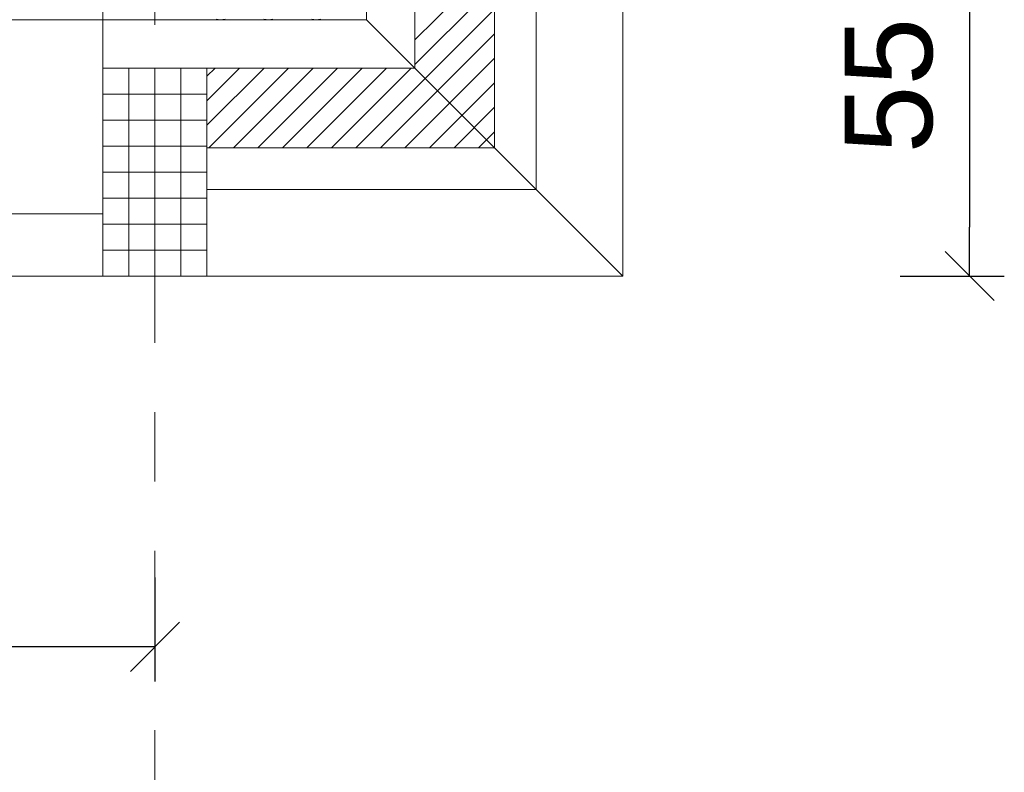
# Model space of a CAD drawing. Header units: metres. Extents: x -45.2 to 14.3, y -31.8 to 10.2.
# Tile 99 of 152: x -0.2 to 1.2, y -23 to -21.9. Entities that reach past the tile are written whole.
import ezdxf

# ---------------------------------------------------------------- set-up
doc = ezdxf.new("R2010")
doc.units = ezdxf.units.M
doc.header["$LTSCALE"] = 0.05
doc.linetypes.add('Achsen 01', pattern=[5.291531, 3.175, -1.058062, 0.352704, -0.705764])
doc.layers.get('0').update_dxf_attribs({"lineweight": 25})
for name, color, linetype, lineweight, true_color in [('014_Fassadenarbeiten-000 Aufsicht Betonfertigteile', 7, 'Continuous', 9, 0xc0c0c0), ('014_Fassadenarbeiten-000 Aufsicht Mauerwerk', 7, 'Continuous', 9, 0xa6a6a6), ('014_Fassadenarbeiten-330 mineralische Dämmung', 7, 'Continuous', 9, 0x666666), ('030_Sonnenschutzarbeiten-Bemassung', 7, 'Continuous', 13, 0xff6633), ('031_Metallbauarbeiten-330 Aufsicht Metallbauarbeiten', 7, 'Continuous', 9, 0xa6a6a6), ('AV1-Achsen', 1, 'Achsen 01', 18, 0xff0000)]:
    doc.layers.add(name, color=color, linetype=linetype, lineweight=lineweight, true_color=true_color)
for name, color, linetype, lineweight in [('014_Fassadenarbeiten-330 Betonfertigteile vertikal', 7, 'Continuous', 9), ('014_Fassadenarbeiten-330 Mauerwerk 11.5cm', 7, 'Continuous', 9), ('Bemaßung-Bemaßung', 7, 'Continuous', 9)]:
    doc.layers.add(name, color=color, linetype=linetype, lineweight=lineweight)
doc.styles.add('Arial', font='arial.ttf')

msp = doc.modelspace()

# ---------------------------------------------------------------- linework, layer by layer
at = {"color": 0, "linetype": 'ByBlock', "lineweight": -2}
for p, q in [((1.175, -22.275), (1.175, -22.2043)), ((0, -22.81), (-0.0707, -22.81))]:
    msp.add_line(p, q, dxfattribs=at)
at = {"color": 0, "linetype": 'Continuous', "lineweight": 15}
for p, q in [((1.2104, -22.3104), (1.1396, -22.2396)), ((0.0354, -22.7746), (-0.0354, -22.8454))]:
    msp.add_line(p, q, dxfattribs=at)
at = {"layer": '014_Fassadenarbeiten-000 Aufsicht Betonfertigteile'}
for points in [[(0.305, -21.905), (0.305, 0.305), (0.675, 0.675), (0.675, -22.275)], [(-39.455, -21.905), (0.305, -21.905), (0.675, -22.275), (-39.825, -22.275)]]:
    msp.add_lwpolyline(points, close=True, dxfattribs=at)
at = {"layer": '014_Fassadenarbeiten-000 Aufsicht Mauerwerk'}
for points in [[(0.075, -22.15), (0.075, -21.975), (0.375, -21.975), (0.375, -21.675), (0.55, -21.675), (0.55, -22.15)], [(0.375, -21.975), (0.375, -21.675), (0.55, -21.675), (0.55, -22.15), (0.075, -22.15), (0.075, -21.975)]]:
    msp.add_lwpolyline(points, close=True, dxfattribs=at)
at = {"layer": '014_Fassadenarbeiten-330 Betonfertigteile vertikal', "color": 8, "linetype": 'Continuous', "lineweight": 9, "true_color": 0x808080}
for p, q in [((-0.0375, -21.975), (-0.0375, -22.275)), ((0, -21.975), (0, -22.275)), ((0.0375, -21.975), (0.0375, -22.275))]:
    msp.add_line(p, q, dxfattribs=at)
at = {"layer": '014_Fassadenarbeiten-330 Betonfertigteile vertikal', "color": 8, "linetype": 'Continuous', "lineweight": 13, "true_color": 0x808080}
for p, q in [((-0.075, -22.0125), (0.075, -22.0125)), ((-0.075, -22.05), (0.075, -22.05)), ((-0.075, -22.0875), (0.075, -22.0875)), ((-0.075, -22.125), (0.075, -22.125)), ((-0.075, -22.1625), (0.075, -22.1625)), ((-0.075, -22.2), (0.075, -22.2)), ((-0.075, -22.2375), (0.075, -22.2375))]:
    msp.add_line(p, q, dxfattribs=at)
at = {"layer": '014_Fassadenarbeiten-330 Betonfertigteile vertikal'}
msp.add_lwpolyline([(0.075, -21.975), (-0.075, -21.975), (-0.075, -22.275), (0.075, -22.275)], close=True, dxfattribs=at)
at = {"layer": '014_Fassadenarbeiten-330 Mauerwerk 11.5cm', "color": 8, "linetype": 'Continuous', "lineweight": 9, "true_color": 0x808080}
for p, q in [((0.375, -21.9342), (0.49, -21.8192)), ((0.375, -21.9696), (0.49, -21.8546)), ((0.2899, -22.09), (0.49, -21.8899)), ((0.3253, -22.09), (0.49, -21.9253)), ((0.3606, -22.09), (0.49, -21.9606)), ((0.075, -21.9867), (0.0867, -21.975)), ((0.075, -22.0221), (0.1221, -21.975)), ((0.075, -22.0574), (0.1574, -21.975)), ((0.0778, -22.09), (0.1928, -21.975)), ((0.1132, -22.09), (0.2282, -21.975)), ((0.1485, -22.09), (0.2635, -21.975)), ((0.1839, -22.09), (0.2989, -21.975)), ((0.2192, -22.09), (0.3342, -21.975)), ((0.2546, -22.09), (0.3696, -21.975)), ((0.396, -22.09), (0.49, -21.996)), ((0.4314, -22.09), (0.49, -22.0314)), ((0.4667, -22.09), (0.49, -22.0667))]:
    msp.add_line(p, q, dxfattribs=at)
at = {"layer": '014_Fassadenarbeiten-330 Mauerwerk 11.5cm'}
msp.add_lwpolyline([(0.49, -21.675), (0.49, -22.09), (0.075, -22.09), (0.075, -21.975), (0.375, -21.975), (0.375, -21.675)], close=True, dxfattribs=at)
at = {"layer": '014_Fassadenarbeiten-330 mineralische Dämmung'}
for points in [[(0.1012, -21.9044), (0.0948, -21.905), (0.0883, -21.9044)], [(0.1702, -21.9044), (0.1637, -21.905), (0.1573, -21.9044)], [(0.2391, -21.9044), (0.2327, -21.905), (0.2262, -21.9044)]]:
    msp.add_lwpolyline(points, dxfattribs=at)
at = {"layer": '030_Sonnenschutzarbeiten-Bemassung', "color": 0, "lineweight": -2}
for p, q in [((0, -22.71), (0, -22.86)), ((-0.0707, -22.81), (-1.2793, -22.81))]:
    msp.add_line(p, q, dxfattribs=at)
at = {"layer": '031_Metallbauarbeiten-330 Aufsicht Metallbauarbeiten'}
msp.add_lwpolyline([(-2.7, -21.795), (-0.075, -21.795), (-0.075, -22.185), (-2.7, -22.185)], close=True, dxfattribs=at)
at = {"layer": 'AV1-Achsen'}
msp.add_line((0, -26.5), (0, 4.9), dxfattribs=at)
at = {"layer": 'Bemaßung-Bemaßung', "color": 0, "linetype": 'Continuous', "lineweight": -2}
for p, q in [((1.175, -21.7957), (1.175, -22.2043)), ((1.075, -22.275), (1.225, -22.275))]:
    msp.add_line(p, q, dxfattribs=at)
at = {"layer": 'Defpoints', "color": 0, "lineweight": 0}
for p, q in [((0, -21.975), (0, -21.975)), ((0.49, -22.09), (0.49, -22.09)), ((0.49, -22.09), (0.49, -22.09)), ((-0.075, -22.275), (-0.075, -22.275)), ((-0.075, -22.275), (-0.075, -22.275)), ((0.075, -22.275), (0.075, -22.275)), ((0.075, -22.275), (0.075, -22.275)), ((0.075, -22.275), (0.075, -22.275)), ((0.075, -22.275), (0.075, -22.275)), ((0.075, -22.275), (0.075, -22.275)), ((0.675, -22.275), (0.675, -22.275)), ((1.175, -22.275), (1.175, -22.275))]:
    msp.add_line(p, q, dxfattribs=at)

# ---------------------------------------------------------------- texts
at = {"layer": 'Bemaßung-Bemaßung', "color": 0, "insert": (1.1228, -22.0981), "char_height": 0.12609, "attachment_point": 7, "rotation": 90, "style": 'Arial'}
msp.add_mtext('55', dxfattribs=at)

doc.saveas('drawing.dxf')
